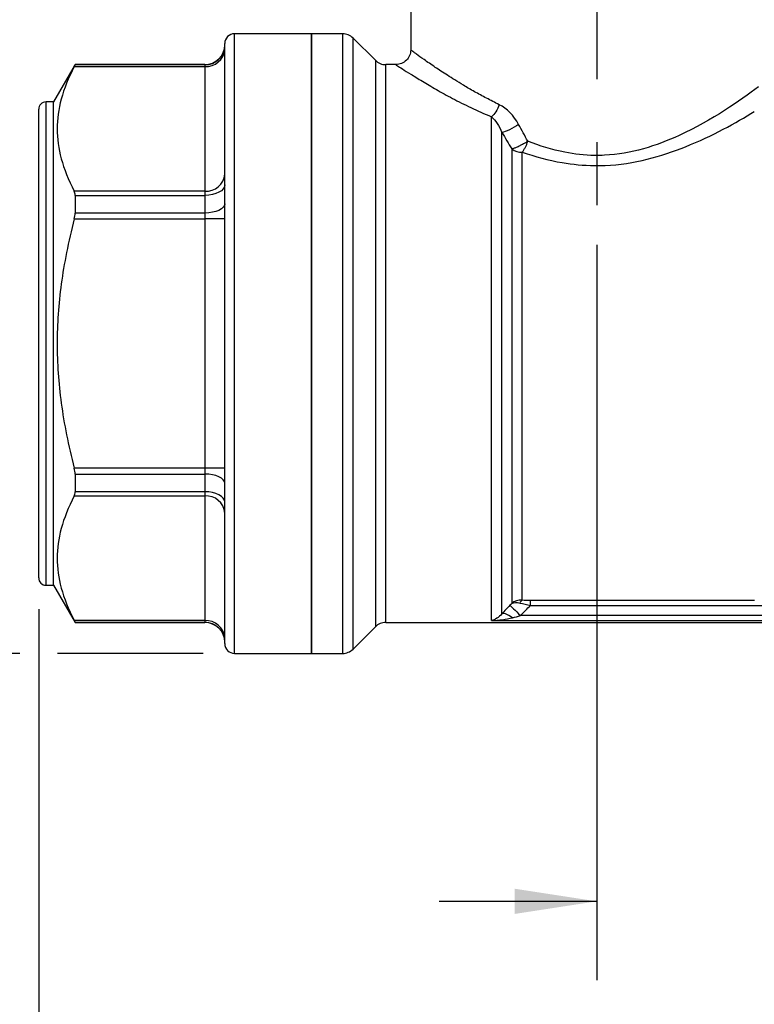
# Model space of a CAD drawing. Header units: inches. Extents: x 0.2 to 10.8, y 0.2 to 8.2.
# Tile 3 of 13: x 1.5 to 2.7, y 1.9 to 3.5. Entities that reach past the tile are written whole.
import ezdxf

# ---------------------------------------------------------------- set-up
doc = ezdxf.new("R2010")
doc.units = ezdxf.units.IN
doc.header["$MEASUREMENT"] = 0
doc.linetypes.add('SLD-Center', pattern=[0.75, 0.6, -0.05, 0.05, -0.05])
doc.linetypes.add('SLD-Solid', pattern=[0])
doc.layers.add('CENTER', color=40, linetype='SLD-Center')
doc.layers.add('DIMENSIONS', color=140, linetype='SLD-Solid', lineweight=25)
doc.styles.add('SLDTEXTSTYLE0', font='TXT', dxfattribs={"width": 0.7})
doc.dimstyles.new('SLDDIMSTYLE0', dxfattribs={"dimtxt": 0.084961, "dimasz": 0.13, "dimexe": 0, "dimexo": 0.0625, "dimgap": 0.02124, "dimtad": 0, "dimtih": 1, "dimtoh": 1, "dimrnd": 1e-09, "dimzin": 12, "dimdsep": 46, "dimtxsty": 'SLDTEXTSTYLE0', "dimsah": 1, "dimcen": 0.09, "dimadec": 0, "dimazin": 3, "dimtfac": 1, "dimtofl": 0, "dimtmove": 0, "dimatfit": 3, "dimfxl": 0, "dimfrac": 2, "dimtolj": 1, "dimtzin": 12, "dimarcsym": 0})
doc.dimstyles.new('SLDDIMSTYLE1', dxfattribs={"dimtxt": 0.084961, "dimasz": 0.13, "dimexe": 0, "dimexo": 0.0625, "dimgap": 0.02124, "dimtad": 0, "dimtih": 1, "dimtoh": 1, "dimrnd": 1e-09, "dimdsep": 46, "dimtxsty": 'SLDTEXTSTYLE0', "dimsah": 1, "dimcen": 0.09, "dimadec": 0, "dimazin": 2, "dimtfac": 1, "dimtmove": 0, "dimatfit": 0, "dimfxl": 0, "dimfrac": 2, "dimtolj": 1, "dimtzin": 12, "dimarcsym": 0})

# ---------------------------------------------------------------- blocks, each defined once
blk = doc.blocks.new('_D_1')
at = {"layer": 'DIMENSIONS'}
for p, q in [((2.4183, 3.1024), (2.4183, 1.9349)), ((3.3042, 2.5237), (3.3042, 1.9349)), ((2.4183, 2.0599), (2.1683, 2.0599)), ((2.735, 2.0599), (2.7065, 2.0599)), ((2.7065, 2.0599), (2.7065, 1.9249)), ((2.9875, 2.0599), (3.016, 2.0599)), ((3.016, 2.0599), (3.016, 1.9249)), ((3.3042, 2.0599), (3.5542, 2.0599)), ((2.7065, 1.9249), (2.735, 1.9249)), ((3.016, 1.9249), (2.9875, 1.9249))]:
    blk.add_line(p, q, dxfattribs=at)
for points in [[(2.4183, 2.0599), (2.2883, 2.0799), (2.2883, 2.0399)], [(3.3042, 2.0599), (3.4342, 2.0399), (3.4342, 2.0799)]]:
    blk.add_solid(points, dxfattribs=at)
at = {"layer": 'DIMENSIONS', "char_height": 0.08333, "attachment_point": 1, "style": 'SLDTEXTSTYLE0'}
for s, insert in [('0.89', (2.735, 2.1864)), ('22.5', (2.735, 2.0323))]:
    blk.add_mtext(s, dxfattribs=dict(at, insert=insert))
blk = doc.blocks.new('_D_3')
at = {"layer": 'DIMENSIONS'}
for p, q in [((1.5325, 2.5237), (1.5325, 1.4625)), ((3.3042, 2.5237), (3.3042, 1.4625)), ((1.5325, 1.5875), (2.1862, 1.5875)), ((2.3013, 1.5875), (2.2728, 1.5875)), ((2.2728, 1.5875), (2.2728, 1.4524)), ((2.5538, 1.5875), (2.5823, 1.5875)), ((2.5823, 1.5875), (2.5823, 1.4524)), ((3.3042, 1.5875), (2.6689, 1.5875)), ((2.2728, 1.4524), (2.3013, 1.4524)), ((2.5823, 1.4524), (2.5538, 1.4524))]:
    blk.add_line(p, q, dxfattribs=at)
for points in [[(1.5325, 1.5875), (1.6625, 1.5675), (1.6625, 1.6075)], [(3.3042, 1.5875), (3.1742, 1.6075), (3.1742, 1.5675)]]:
    blk.add_solid(points, dxfattribs=at)
at = {"layer": 'DIMENSIONS', "char_height": 0.08333, "attachment_point": 1, "style": 'SLDTEXTSTYLE0'}
for s, insert in [('1.77', (2.3013, 1.7139)), ('45.0', (2.3013, 1.5599))]:
    blk.add_mtext(s, dxfattribs=dict(at, insert=insert))
blk = doc.blocks.new('_D_4')
at = {"layer": 'DIMENSIONS'}
for p, q in [((2.2651, 4.2745), (0.7776, 4.2745)), ((0.9026, 4.2745), (0.9026, 3.4864)), ((0.7763, 3.3324), (0.7478, 3.3324)), ((0.7478, 3.3324), (0.7478, 3.1973)), ((1.0288, 3.3324), (1.0573, 3.3324)), ((1.0573, 3.3324), (1.0573, 3.1973)), ((0.7478, 3.1973), (0.7763, 3.1973)), ((1.0573, 3.1973), (1.0288, 3.1973)), ((0.9026, 2.4536), (0.9026, 3.1783)), ((1.5025, 2.4536), (0.7776, 2.4536)), ((1.7935, 2.4536), (1.5625, 2.4536))]:
    blk.add_line(p, q, dxfattribs=at)
for points in [[(0.9026, 4.2745), (0.8826, 4.1445), (0.9226, 4.1445)], [(0.9026, 2.4536), (0.9226, 2.5836), (0.8826, 2.5836)]]:
    blk.add_solid(points, dxfattribs=at)
at = {"layer": 'DIMENSIONS', "char_height": 0.08333, "attachment_point": 1, "style": 'SLDTEXTSTYLE0'}
for s, insert in [('1.82', (0.7763, 3.4588)), ('46.3', (0.7763, 3.3048))]:
    blk.add_mtext(s, dxfattribs=dict(at, insert=insert))

msp = doc.modelspace()

# ---------------------------------------------------------------- linework, layer by layer
for p, q in [((2.1231, 3.7154), (2.1231, 3.4123)), ((1.9656, 3.4379), (1.8435, 3.4379)), ((1.8435, 2.4536), (1.8435, 3.4379)), ((2.0148, 3.4379), (1.9656, 3.4379)), ((1.9656, 3.4379), (1.9656, 2.4536)), ((1.9656, 2.4536), (1.9656, 3.4379)), ((2.0148, 3.4379), (2.0148, 2.4536)), ((2.0669, 3.3956), (2.0315, 3.4309)), ((2.0315, 2.4605), (2.0315, 3.4309)), ((1.8278, 2.4694), (1.8278, 3.4221)), ((2.0669, 3.3956), (2.0669, 2.4959)), ((1.5902, 3.3887), (1.5561, 3.3296)), ((1.589, 3.3857), (1.7963, 3.3857)), ((1.7963, 3.3887), (1.5902, 3.3887)), ((1.5902, 3.3887), (1.5902, 3.3884)), ((1.7963, 3.3884), (1.5902, 3.3884)), ((1.7963, 3.3887), (1.7963, 3.3884)), ((1.7963, 3.3884), (1.7963, 3.3857)), ((1.7963, 3.3857), (1.7963, 3.1877)), ((2.0995, 3.3887), (2.0836, 3.3887)), ((2.0836, 2.5028), (2.0836, 3.3887)), ((1.5325, 2.5737), (1.5325, 3.3178)), ((1.5561, 3.3296), (1.5443, 3.3296)), ((1.5443, 2.5619), (1.5443, 3.3296)), ((1.5561, 2.5619), (1.5561, 3.3296)), ((2.2511, 2.5059), (2.2511, 3.3059)), ((2.2678, 2.5165), (2.2678, 3.281)), ((2.2835, 3.2548), (2.2835, 2.533)), ((2.3002, 3.1704), (2.3002, 3.2497)), ((1.7963, 3.1877), (1.589, 3.1877)), ((1.5902, 3.1811), (1.5902, 3.153)), ((1.5902, 3.1811), (1.7963, 3.1811)), ((1.7963, 3.1877), (1.7963, 3.1811)), ((1.7963, 3.1811), (1.7963, 3.153)), ((1.589, 3.1438), (1.7963, 3.1438)), ((1.7963, 3.153), (1.5902, 3.153)), ((1.7963, 3.153), (1.7963, 3.1438)), ((1.8278, 3.1438), (1.7963, 3.1438)), ((1.7963, 3.1438), (1.7963, 2.7477)), ((1.7963, 2.7477), (1.589, 2.7477)), ((1.5902, 2.7385), (1.7963, 2.7385)), ((1.5902, 2.7385), (1.5902, 2.7104)), ((1.7963, 2.7477), (1.7963, 2.7385)), ((1.8278, 2.7477), (1.7963, 2.7477)), ((1.7963, 2.7385), (1.7963, 2.7104)), ((1.7963, 2.7104), (1.5902, 2.7104)), ((1.7963, 2.7104), (1.7963, 2.7038)), ((1.589, 2.7038), (1.7963, 2.7038)), ((1.7963, 2.7038), (1.7963, 2.5057)), ((2.3002, 2.5381), (2.3002, 2.6918)), ((1.5443, 2.5619), (1.5561, 2.5619)), ((1.5561, 2.5619), (1.5902, 2.5028)), ((2.6686, 2.5376), (2.3131, 2.5376)), ((2.3131, 2.5298), (2.6867, 2.5298)), ((1.7963, 2.5057), (1.589, 2.5057)), ((1.5902, 2.5031), (1.5902, 2.5028)), ((1.5902, 2.5031), (1.7963, 2.5031)), ((1.5902, 2.5028), (1.7963, 2.5028)), ((1.7963, 2.5057), (1.7963, 2.5031)), ((1.7963, 2.5031), (1.7963, 2.5028)), ((2.0836, 2.5028), (2.7111, 2.5028)), ((2.2511, 2.5059), (2.71, 2.5059)), ((2.71, 2.5137), (2.2973, 2.5137)), ((2.0315, 2.4605), (2.0669, 2.4959)), ((1.8435, 2.4536), (1.9656, 2.4536)), ((1.9656, 2.4536), (2.0148, 2.4536))]:
    msp.add_line(p, q)
at = {"flags": 128}
for points in [[(1.8278, 3.1978), (1.8272, 3.1945), (1.8254, 3.1914), (1.8225, 3.1885), (1.8185, 3.186), (1.8138, 3.1839), (1.8083, 3.1823), (1.8024, 3.1814), (1.7963, 3.1811)], [(1.8278, 3.1678), (1.8272, 3.1649), (1.8254, 3.1621), (1.8225, 3.1596), (1.8185, 3.1573), (1.8138, 3.1555), (1.8083, 3.1542), (1.8024, 3.1533), (1.7963, 3.153)], [(1.8278, 2.7237), (1.8272, 2.7266), (1.8254, 2.7294), (1.8225, 2.7319), (1.8185, 2.7341), (1.8138, 2.736), (1.8083, 2.7373), (1.8024, 2.7382), (1.7963, 2.7385)], [(1.8278, 2.6937), (1.8272, 2.6969), (1.8254, 2.7001), (1.8225, 2.703), (1.8185, 2.7055), (1.8138, 2.7076), (1.8083, 2.7091), (1.8024, 2.7101), (1.7963, 2.7104)], [(2.2835, 2.533), (2.2819, 2.5314), (2.2806, 2.5301)]]:
    msp.add_lwpolyline(points, dxfattribs=at)
for centre, radius, start, end in [((1.8435, 3.4221), 0.0157, 90, 180), ((2.0148, 3.4142), 0.0236, 45, 90), ((1.7963, 3.4202), 0.0315, 270, 0), ((1.7963, 3.4198), 0.0315, 269.9809, 359.9808), ((1.7982, 3.4153), 0.0296, 266.1887, 355.5981), ((2.0836, 3.4123), 0.0236, 225, 270), ((1.5443, 3.3178), 0.0118, 90, 180), ((2.2997, 3.2781), 0.0284, 235.1827, 271.0228), ((1.7982, 3.2172), 0.0296, 266.1887, 355.5981), ((1.7982, 2.6743), 0.0296, 4.4019, 93.8113), ((1.5443, 2.5737), 0.0118, 180, 270), ((1.7982, 2.4762), 0.0296, 4.4019, 93.8113), ((1.7963, 2.4716), 0.0315, 0.0192, 90.0191), ((1.7963, 2.4713), 0.0315, 0, 90), ((2.0836, 2.4792), 0.0236, 90, 135), ((1.8435, 2.4694), 0.0157, 180, 270), ((2.0148, 2.4772), 0.0236, 270, 315)]:
    msp.add_arc(centre, radius, start, end)
for points, knots in [([(2.1231, 3.4123), (2.1227, 3.4092), (2.122, 3.403), (2.1165, 3.3952), (2.1087, 3.3898), (2.1025, 3.389), (2.0995, 3.3887)], [0, 0, 0, 0, 0.25011, 0.500039, 0.749937, 1, 1, 1, 1]), ([(2.2635, 3.3251), (2.2567, 3.3286), (2.2431, 3.3355), (2.2241, 3.3457), (2.2074, 3.3554), (2.1932, 3.3642), (2.1813, 3.3718), (2.171, 3.3785), (2.1579, 3.3872), (2.1438, 3.3969), (2.1335, 3.4044), (2.1279, 3.4085), (2.1251, 3.4107), (2.1234, 3.412), (2.1232, 3.4122), (2.1231, 3.4123)], [0, 0, 0, 0, 0.083744, 0.167437, 0.251094, 0.320628, 0.385811, 0.446661, 0.503246, 0.638016, 0.765234, 0.826286, 0.88574, 0.943713, 1, 1, 1, 1]), ([(1.589, 3.3857), (1.5794, 3.3673), (1.5727, 3.3503), (1.5639, 3.3178), (1.5618, 3.3023), (1.5618, 3.2711), (1.5639, 3.2555), (1.5727, 3.223), (1.5794, 3.2061), (1.589, 3.1877)], [0, 0, 0, 0, 0.25, 0.25, 0.5, 0.5, 0.75, 0.75, 1, 1, 1, 1]), ([(2.0995, 3.3886), (2.1, 3.3883), (2.101, 3.3876), (2.1093, 3.3823), (2.1226, 3.3739), (2.1409, 3.3627), (2.1631, 3.3495), (2.189, 3.3351), (2.2181, 3.3203), (2.24, 3.3107), (2.2511, 3.3059)], [0, 0, 0, 0, 0.120398, 0.241616, 0.365478, 0.494015, 0.620528, 0.746027, 0.87202, 1, 1, 1, 1]), ([(2.6752, 3.3535), (2.6456, 3.3318), (2.5737, 3.2798), (2.468, 3.2451), (2.4043, 3.2442), (2.3619, 3.2488), (2.3275, 3.2597), (2.3089, 3.2671)], [4.659336, 4.659336, 4.659336, 4.659336, 5.178575, 5.524735, 5.568005, 5.697814, 5.870894, 5.870894, 5.870894, 5.870894]), ([(2.3002, 3.2497), (2.3203, 3.2428), (2.3574, 3.2324), (2.4032, 3.2281), (2.472, 3.229), (2.5695, 3.257), (2.6393, 3.2963), (2.6685, 3.3143)], [4.791493, 4.791493, 4.791493, 4.791493, 4.964573, 5.094383, 5.137653, 5.483813, 5.870894, 5.870894, 5.870894, 5.870894]), ([(2.3089, 3.2671), (2.308, 3.2665), (2.3065, 3.2654), (2.3041, 3.2641), (2.3017, 3.2626), (2.2987, 3.2609), (2.2953, 3.2592), (2.2917, 3.2575), (2.2887, 3.2563), (2.2858, 3.2553), (2.2843, 3.255), (2.2835, 3.2548)], [0, 0, 0, 0, 0.0998407, 0.1782735, 0.2501422, 0.3567887, 0.5000946, 0.6081794, 0.7500436, 0.8625799, 1, 1, 1, 1]), ([(2.3002, 3.2497), (2.3006, 3.2503), (2.3015, 3.2514), (2.3031, 3.2539), (2.3051, 3.2574), (2.3068, 3.2613), (2.3081, 3.2646), (2.3086, 3.2662), (2.3089, 3.2671)], [0, 0, 0, 0, 0.132661, 0.25019, 0.499998, 0.749806, 0.874511, 1, 1, 1, 1]), ([(2.3002, 2.6918), (2.3002, 2.7254), (2.3002, 2.7631), (2.3002, 2.843), (2.3002, 2.8852), (2.3002, 2.9703), (2.3002, 3.0131), (2.3002, 3.0953), (2.3002, 3.1347), (2.3002, 3.1704)], [0, 0, 0, 0, 0.25, 0.25, 0.5, 0.5, 0.75, 0.75, 1, 1, 1, 1]), ([(1.589, 3.1438), (1.5794, 3.1069), (1.5727, 3.073), (1.5639, 3.008), (1.5618, 2.9769), (1.5618, 2.9146), (1.5639, 2.8834), (1.5727, 2.8184), (1.5794, 2.7846), (1.589, 2.7477)], [0, 0, 0, 0, 0.25, 0.25, 0.5, 0.5, 0.75, 0.75, 1, 1, 1, 1]), ([(1.589, 2.7038), (1.5794, 2.6853), (1.5727, 2.6684), (1.5639, 2.6359), (1.5618, 2.6204), (1.5618, 2.5892), (1.5639, 2.5736), (1.5727, 2.5411), (1.5794, 2.5242), (1.589, 2.5057)], [0, 0, 0, 0, 0.25, 0.25, 0.5, 0.5, 0.75, 0.75, 1, 1, 1, 1]), ([(2.3002, 2.5381), (2.2936, 2.5386), (2.2877, 2.5365), (2.2835, 2.5331), (2.2835, 2.5331), (2.2835, 2.533)], [-0.03940256, -0.03940256, -0.03940256, -0.03940256, 0, 0, 0.00035681, 0.00035681, 0.00035681, 0.00035681]), ([(2.2835, 2.533), (2.2835, 2.533), (2.2835, 2.5331), (2.2865, 2.5349), (2.2911, 2.5354), (2.2967, 2.5337)], [-0.03940256, -0.03940256, -0.03940256, -0.03940256, -0.03904575, -0.03904575, 0.00035681, 0.00035681, 0.00035681, 0.00035681]), ([(2.3131, 2.5298), (2.3131, 2.5319), (2.3131, 2.5356), (2.3131, 2.5374), (2.3131, 2.5376)], [0, 0, 0, 0, 0.571429, 1, 1, 1, 1]), ([(2.2678, 2.5165), (2.263, 2.5107), (2.257, 2.507), (2.2511, 2.5059), (2.2511, 2.5059), (2.2511, 2.5059)], [0, 0, 0, 0, 0.1158138, 0.1158138, 0.1164453, 0.1164453, 0.1164453, 0.1164453]), ([(2.2511, 2.5059), (2.2511, 2.5059), (2.2512, 2.5059), (2.2629, 2.5062), (2.2749, 2.5077), (2.2845, 2.5103)], [0, 0, 0, 0, 0.0006315, 0.0006315, 0.1164453, 0.1164453, 0.1164453, 0.1164453]), ([(2.2845, 2.5103), (2.2805, 2.5132), (2.2735, 2.517), (2.269, 2.5172), (2.2678, 2.5165)], [0, 0, 0, 0, 0.571429, 1, 1, 1, 1])]:
    msp.add_open_spline(points, degree=3, knots=knots)
for points in [[(1.589, 3.3857), (1.5898, 3.3873), (1.5902, 3.3882), (1.5902, 3.3884)], [(2.2635, 3.3251), (2.2622, 3.3213), (2.2586, 3.3135), (2.2536, 3.3078), (2.2511, 3.3059)], [(2.2944, 3.2938), (2.2867, 3.3077), (2.2757, 3.3193), (2.2635, 3.3251)], [(2.2511, 3.3059), (2.2577, 3.3004), (2.2636, 3.2914), (2.2678, 3.281)], [(2.2944, 3.2938), (2.29, 3.2907), (2.2795, 3.2844), (2.2707, 3.2813), (2.2678, 3.281)], [(2.3089, 3.2671), (2.3041, 3.276), (2.2992, 3.285), (2.2944, 3.2938)], [(2.2678, 3.281), (2.273, 3.2723), (2.2782, 3.2636), (2.2835, 3.2548)], [(1.5902, 3.1811), (1.5902, 3.1838), (1.5898, 3.1861), (1.589, 3.1877)], [(1.589, 3.1438), (1.5898, 3.147), (1.5902, 3.1502), (1.5902, 3.153)], [(1.5902, 2.7385), (1.5902, 2.7413), (1.5898, 2.7445), (1.589, 2.7477)], [(1.589, 2.7038), (1.5898, 2.7054), (1.5902, 2.7077), (1.5902, 2.7104)], [(2.2967, 2.5337), (2.2975, 2.5361), (2.2988, 2.5378), (2.3002, 2.5381)], [(2.2967, 2.5337), (2.3016, 2.5323), (2.3075, 2.531), (2.3131, 2.5298)], [(2.3131, 2.5376), (2.3086, 2.5376), (2.304, 2.5378), (2.3002, 2.5381)], [(2.2806, 2.5301), (2.2762, 2.5256), (2.2718, 2.521), (2.2678, 2.5165)], [(2.2806, 2.5301), (2.2811, 2.5296), (2.2852, 2.5256), (2.2933, 2.5177), (2.2973, 2.5137)], [(2.2973, 2.5137), (2.3026, 2.5191), (2.3079, 2.5245), (2.3131, 2.5298)], [(1.5902, 2.5031), (1.5902, 2.5032), (1.5898, 2.5042), (1.589, 2.5057)], [(2.2845, 2.5103), (2.2885, 2.5114), (2.2929, 2.5126), (2.2973, 2.5137)]]:
    msp.add_open_spline(points, degree=3)
at = {"layer": 'CENTER'}
msp.add_line((2.4183, 3.9654), (2.4183, 3.1524), dxfattribs=at)

# ---------------------------------------------------------------- dimensions: what is measured, and where the dimension line sits
at = {"layer": 'DIMENSIONS'}
dim = msp.add_linear_dim(base=(0.9026, 4.2745), p1=(1.8435, 2.4536), p2=(2.3151, 4.2745), angle=90, dimstyle='SLDDIMSTYLE0', dxfattribs=at)
dim.commit()
dim.dimension.update_dxf_attribs({"geometry": '_D_4', "text_midpoint": (0.9026, 3.3324), "dimtype": 160})
for base, p1, p2, dimstyle, picture, middle in [((3.3042, 2.0599), (2.4183, 3.1524), (3.3042, 2.5737), 'SLDDIMSTYLE1', '_D_1', (2.8612, 2.0599)), ((1.5325, 1.5875), (3.3042, 2.5737), (1.5325, 2.5737), 'SLDDIMSTYLE0', '_D_3', (2.4276, 1.5875))]:
    dim = msp.add_linear_dim(base=base, p1=p1, p2=p2, dimstyle=dimstyle, dxfattribs=at)
    dim.commit()
    dim.dimension.update_dxf_attribs({"geometry": picture, "text_midpoint": middle, "dimtype": 160})

doc.saveas('drawing.dxf')
